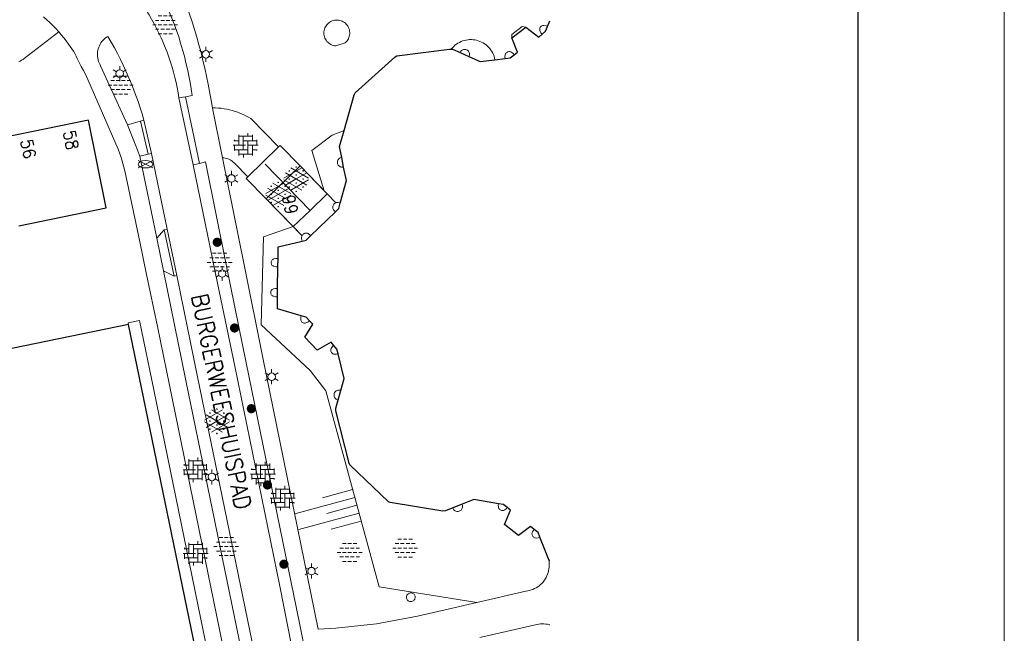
# Model space of a CAD drawing. Header units: metres. Extents: x 118574 to 118781, y 483563 to 483693.
# Tile 20 of 24: x 118744 to 118759, y 483664 to 483673. Entities that reach past the tile are written whole.
import ezdxf
from ezdxf.enums import TextEntityAlignment as Align

# ---------------------------------------------------------------- set-up
doc = ezdxf.new("R2010")
doc.units = ezdxf.units.M
doc.header["$MEASUREMENT"] = 0
doc.linetypes.add('DGN Style 2', pattern=[7.375726, 4.425436, -2.95029])
for name, color, linetype, lineweight in [('Baakschild', 7, 'Continuous', 0), ('Barrier', 7, 'Continuous', 0), ('Kader', 7, 'Continuous', 0), ('Klemmfix', 7, 'Continuous', 0), ('Level 17', 7, 'Continuous', 0), ('Level 19', 7, 'Continuous', 0), ('Level 21', 7, 'Continuous', 0), ('Level 22', 7, 'Continuous', 0), ('Level 23', 7, 'Continuous', 0), ('Level 50', 7, 'Continuous', 0), ('Oml_ voetganger', 7, 'Continuous', 0), ('Omleiding fiets', 7, 'Continuous', 0), ('Omleiding OV', 7, 'Continuous', 0), ('Werkterrein', 7, 'Continuous', 0)]:
    doc.layers.add(name, color=color, linetype=linetype, lineweight=lineweight)
doc.styles.add('Style-STANDARD', font='STANDARD.shx')

# ---------------------------------------------------------------- blocks, each defined once
blk = doc.blocks.new('ONVERH')
at = {"layer": 'Barrier', "color": 7, "linetype": 'Continuous', "lineweight": 0}
for p, q in [((-1.18, 0.54), (-0.75, 0.54)), ((-0.86, 1.08), (-0.42, 1.08)), ((-0.54, 0.54), (-0.1, 0.54)), ((-0.21, 1.08), (0.22, 1.08)), ((0.12, 0.54), (0.55, 0.54)), ((0.44, 1.08), (0.87, 1.08)), ((0.77, 0.54), (1.2, 0.54)), ((-1.5, -0.01), (-1.07, -0.01)), ((-1.18, -0.54), (-0.75, -0.54)), ((-1.18, -0.54), (-0.75, -0.54)), ((-0.86, -0.01), (-0.42, -0.01)), ((-0.86, -1.09), (-0.42, -1.09)), ((-0.54, -0.54), (-0.1, -0.54)), ((-0.21, -0.01), (0.22, -0.01)), ((-0.21, -1.09), (0.22, -1.09)), ((0.12, -0.54), (0.55, -0.54)), ((0.44, -0.01), (0.87, -0.01)), ((0.44, -1.09), (0.87, -1.09)), ((0.77, -0.54), (1.2, -0.54)), ((1.09, -0.01), (1.5, -0.01))]:
    blk.add_line(p, q, dxfattribs=at)
blk = doc.blocks.new('OVERH')
at = {"layer": 'Barrier', "color": 7, "linetype": 'Continuous', "lineweight": 0}
for p, q in [((-0.81, 0), (-0.81, 1.26)), ((0.27, 1.08), (0.27, 1.47)), ((0.82, 0.54), (0.82, 1.26)), ((-1.4, 0.54), (-0.81, 0.54)), ((-1.35, 0.54), (-1.35, 0.65)), ((-0.81, 1.08), (0.82, 1.08)), ((-0.27, -0.54), (-0.27, 1.08)), ((-0.27, 0.54), (1.35, 0.54)), ((0.27, -1.08), (0.27, 0.54)), ((1.35, 0), (1.35, 0.65)), ((-1.5, 0), (0, 0)), ((-1.35, -0.65), (-1.35, 0)), ((-1.35, -0.54), (0.27, -0.54)), ((-0.81, -1.26), (-0.81, -0.54)), ((-0.81, -1.08), (0.82, -1.08)), ((-0.26, -1.48), (-0.26, -1.08)), ((0.27, 0), (1.5, 0)), ((0.82, -1.26), (0.82, 0)), ((0.82, -0.54), (1.4, -0.54)), ((1.35, -0.65), (1.35, -0.54))]:
    blk.add_line(p, q, dxfattribs=at)
blk = doc.blocks.new('GVERH')
at = {"layer": 'Barrier', "color": 7, "linetype": 'Continuous', "lineweight": 0}
for p, q in [((-1.5, 0.1), (0.66, 1.35)), ((-0.66, 1.35), (1.5, 0.1)), ((-1.3, 0.75), (1.3, -0.75)), ((0, 0), (1.3, 0.75)), ((-1.5, -0.1), (0.66, -1.34)), ((-1.3, -0.75), (0, 0)), ((-0.66, -1.34), (1.5, -0.1))]:
    blk.add_line(p, q, dxfattribs=at)
for centre in [(0, 1.45), (-0.84, 0.97), (-0.84, 0), (0, 0.48), (0.83, 0), (0.84, 0.97), (-0.84, -0.97), (0, -0.48), (0.83, -0.97), (0, -1.49)]:
    blk.add_circle(centre, 0.035, dxfattribs=at)
blk = doc.blocks.new('TALUD_1')
at = {"layer": 'Klemmfix', "color": 7, "linetype": 'Continuous', "lineweight": 0}
for p, q in [((-0.713, -0.001), (-0.712, -0.713)), ((-0.357, -0.001), (-0.355, -1.425)), ((-0.001, -0.001), (0, -0.713)), ((0.356, 0), (0.357, -1.426)), ((0.712, -0.001), (0.713, -0.713))]:
    blk.add_line(p, q, dxfattribs=at)
blk = doc.blocks.new('BRPIJP_1')
at = {"layer": 'Omleiding fiets', "color": 7, "linetype": 'Continuous', "lineweight": 0}
for p, q in [((-0.9, -0.45), (0.89, 0.44)), ((-0.9, 0.44), (0.89, -0.45))]:
    blk.add_line(p, q, dxfattribs=at)
blk.add_ellipse((0, -0.01), major_axis=(0.89, 0), ratio=0.5, dxfattribs=at)
blk = doc.blocks.new('BOOM')
at = {"layer": 'Oml_ voetganger', "linetype": 'Continuous', "lineweight": 0}
h = blk.add_hatch(color=7, dxfattribs=at)
edge = h.paths.add_edge_path()
edge.add_arc((0, 0), 0.56, 0, 360)
blk = doc.blocks.new('LANTPL_1')
at = {"layer": 'Level 50', "color": 7, "linetype": 'Continuous', "lineweight": 13}
for p, q in [((-0.38, 0.22), (-0.78, 0.45)), ((0, 0.45), (0, 0.9)), ((0.78, 0.45), (0.39, 0.22)), ((-0.38, -0.22), (-0.78, -0.46)), ((0, -0.9), (0, -0.46)), ((0.78, -0.46), (0.39, -0.22))]:
    blk.add_line(p, q, dxfattribs=at)
blk.add_circle((0, 0), 0.45, dxfattribs=at)
blk = doc.blocks.new('BOOM_1')
at = {"layer": 'Oml_ voetganger', "linetype": 'Continuous', "lineweight": 0}
h = blk.add_hatch(color=7, dxfattribs=at)
edge = h.paths.add_edge_path()
edge.add_arc((0, 0), 0.56, 0, 360)
blk = doc.blocks.new('A1')
at = {"layer": 'Kader', "color": 7, "linetype": 'Continuous', "lineweight": 0, "flags": 128}
blk.add_lwpolyline([(-0.42, -0.297), (0.42, -0.297), (0.42, 0.297), (-0.42, 0.297), (-0.42, -0.297)], close=True, dxfattribs=at)
at = {"layer": 'Kader', "color": 7, "linetype": 'Continuous', "lineweight": 30, "flags": 128}
blk.add_lwpolyline([(-0.41, -0.287), (0.41, -0.287), (0.41, 0.287), (-0.41, 0.287), (-0.41, -0.287)], close=True, dxfattribs=at)

msp = doc.modelspace()

# ---------------------------------------------------------------- linework, layer by layer
at = {"layer": 'Kader', "color": 7, "linetype": 'Continuous', "lineweight": 30}
for p, q in [((118751.476, 483672.984), (118751.688, 483673.144)), ((118750.694, 483672.764), (118750.829, 483672.703)), ((118751.221, 483672.655), (118751.375, 483672.675)), ((118748.941, 483671.039), (118748.912, 483671.183)), ((118748.443, 483670.005), (118748.818, 483670.365)), ((118747.95, 483669.534), (118747.952, 483669.661)), ((118747.946, 483669.212), (118747.95, 483669.534)), ((118747.944, 483669.084), (118747.946, 483669.212)), ((118748.859, 483667.532), (118748.899, 483667.675)), ((118750.724, 483665.959), (118750.585, 483665.905)), ((118752.037, 483665.112), (118751.897, 483665.466)), ((118752.047, 483665.113), (118752.037, 483665.112))]:
    msp.add_line(p, q, dxfattribs=at)
at = {"layer": 'Kader', "color": 7, "linetype": 'Continuous', "lineweight": 30, "flags": 128}
for points in [[(118752.011, 483673.158), (118752.047, 483673.243)], [(118751.688, 483673.144), (118751.884, 483672.995), (118751.932, 483673.04)], [(118751.932, 483673.04), (118751.981, 483673.087), (118752.011, 483673.158)], [(118751.508, 483672.73), (118751.561, 483672.771), (118751.476, 483672.984)], [(118748.947, 483671.591), (118749.1, 483672.129), (118749.115, 483672.157), (118749.715, 483672.699), (118749.742, 483672.715), (118750.537, 483672.815), (118750.563, 483672.816)], [(118750.563, 483672.816), (118750.579, 483672.816), (118750.694, 483672.764)], [(118750.829, 483672.703), (118750.999, 483672.627), (118751.221, 483672.655)], [(118751.375, 483672.675), (118751.448, 483672.684), (118751.508, 483672.73)], [(118744.047, 483670.155), (118745.365, 483670.426), (118745.095, 483671.744), (118743.822, 483671.484), (118743.692, 483672.121), (118742.418, 483671.861), (118742.288, 483672.497), (118740.965, 483672.227)], [(118748.912, 483671.183), (118748.878, 483671.349), (118748.947, 483671.591)], [(118748.89, 483670.495), (118748.982, 483670.838), (118748.941, 483671.039)], [(118745.701, 483668.665), (118742.543, 483668.021), (118742.481, 483668.322), (118742.796, 483668.389), (118742.743, 483668.646), (118742.428, 483668.579), (118742.052, 483670.407), (118743.515, 483670.708)], [(118748.818, 483670.365), (118748.869, 483670.414), (118748.89, 483670.495)], [(118748.317, 483669.925), (118748.375, 483669.938), (118748.443, 483670.005)], [(118747.952, 483669.661), (118747.954, 483669.839), (118748.317, 483669.925)], [(118748.303, 483668.797), (118747.942, 483668.903), (118747.944, 483669.084)], [(118748.424, 483668.724), (118748.374, 483668.776), (118748.303, 483668.797)], [(118746.262, 483662.698), (118746.752, 483662.797), (118746.903, 483662.827), (118745.701, 483668.665)], [(118748.793, 483668.353), (118748.752, 483668.403), (118748.54, 483668.282), (118748.355, 483668.476), (118748.474, 483668.671), (118748.424, 483668.724)], [(118748.857, 483668.225), (118748.839, 483668.297), (118748.793, 483668.353)], [(118748.899, 483667.675), (118748.95, 483667.856), (118748.857, 483668.225)], [(118750.585, 483665.905), (118750.475, 483665.862), (118750.433, 483665.858), (118749.644, 483665.984), (118749.617, 483665.995), (118749.036, 483666.556), (118749.023, 483666.58), (118748.821, 483667.367), (118748.825, 483667.408), (118748.859, 483667.532)], [(118751.274, 483665.968), (118750.902, 483666.029), (118750.724, 483665.959)], [(118751.407, 483665.911), (118751.35, 483665.956), (118751.274, 483665.968)], [(118751.812, 483665.579), (118751.756, 483665.623), (118751.574, 483665.488), (118751.364, 483665.655), (118751.457, 483665.872), (118751.407, 483665.911)], [(118751.897, 483665.466), (118751.87, 483665.535), (118751.812, 483665.579)]]:
    msp.add_lwpolyline(points, dxfattribs=at)
at = {"layer": 'Level 17', "color": 7, "linetype": 'Continuous', "lineweight": 0}
for p, q in [((118746.56, 483672.098), (118746.459, 483672.081)), ((118746.671, 483671.073), (118746.459, 483672.081)), ((118746.56, 483672.098), (118746.769, 483671.094)), ((118745.88, 483671.73), (118745.684, 483671.675)), ((118745.932, 483671.745), (118745.88, 483671.73)), ((118745.993, 483671.232), (118745.88, 483671.73)), ((118745.932, 483671.745), (118746.045, 483671.245)), ((118747.961, 483671.341), (118747.496, 483670.891)), ((118745.871, 483671.201), (118745.993, 483671.232)), ((118745.871, 483671.201), (118746.125, 483669.969)), ((118745.993, 483671.232), (118746.045, 483671.245)), ((118746.045, 483671.245), (118746.281, 483670.104)), ((118746.671, 483671.073), (118746.769, 483671.094)), ((118748.646, 483670.682), (118748.285, 483671.055)), ((118747.774, 483670.559), (118748.181, 483670.142)), ((118748.693, 483670.634), (118748.646, 483670.682)), ((118748.821, 483670.501), (118748.693, 483670.634)), ((118746.125, 483669.969), (118746.236, 483670.095)), ((118746.236, 483670.095), (118746.281, 483670.104)), ((118746.236, 483670.095), (118746.388, 483669.395)), ((118746.281, 483670.104), (118746.425, 483669.403)), ((118748.181, 483670.142), (118748.314, 483670.005)), ((118746.125, 483669.969), (118746.226, 483669.477)), ((118746.388, 483669.395), (118746.226, 483669.477)), ((118746.425, 483669.403), (118746.388, 483669.395))]:
    msp.add_line(p, q, dxfattribs=at)
at = {"layer": 'Level 17', "color": 7, "linetype": 'Continuous', "lineweight": 0, "flags": 128}
for points in [[(118746.142, 483673.745), (118746.144, 483673.743), (118746.189, 483673.653), (118746.233, 483673.562), (118746.275, 483673.47), (118746.314, 483673.377), (118746.352, 483673.284), (118746.389, 483673.189), (118746.423, 483673.095), (118746.455, 483672.999), (118746.485, 483672.903), (118746.514, 483672.806), (118746.541, 483672.709), (118746.565, 483672.611), (118746.588, 483672.513), (118746.609, 483672.414), (118746.628, 483672.315), (118746.645, 483672.215), (118746.659, 483672.115), (118746.56, 483672.098)], [(118746.965, 483671.931), (118746.899, 483672.289), (118746.875, 483672.408), (118746.849, 483672.527), (118746.821, 483672.645), (118746.792, 483672.763), (118746.761, 483672.88), (118746.728, 483672.996), (118746.693, 483673.112), (118746.656, 483673.228), (118746.617, 483673.343), (118746.577, 483673.457), (118746.535, 483673.571), (118746.491, 483673.684), (118746.423, 483673.789)], [(118746.459, 483672.081), (118746.446, 483672.159), (118746.432, 483672.237), (118746.416, 483672.314), (118746.398, 483672.39), (118746.378, 483672.467), (118746.356, 483672.543), (118746.333, 483672.618), (118746.308, 483672.692), (118746.281, 483672.767), (118746.253, 483672.84), (118746.223, 483672.913), (118746.191, 483672.985), (118746.158, 483673.056), (118746.123, 483673.127), (118746.086, 483673.197), (118746.048, 483673.265), (118746.008, 483673.333), (118745.966, 483673.4), (118745.923, 483673.466), (118745.879, 483673.531), (118745.845, 483673.579)], [(118744.419, 483673.301), (118744.468, 483673.258), (118744.515, 483673.215), (118744.561, 483673.17), (118744.605, 483673.124), (118744.649, 483673.076)], [(118744.649, 483673.076), (118744.687, 483673.032), (118744.725, 483672.986), (118744.761, 483672.939), (118744.797, 483672.892), (118744.821, 483672.857), (118744.845, 483672.822), (118744.868, 483672.785), (118744.889, 483672.748), (118744.909, 483672.711), (118744.927, 483672.672), (118744.957, 483672.612), (118744.987, 483672.553), (118745.019, 483672.495), (118745.052, 483672.437), (118745.541, 483671.306), (118745.563, 483671.253), (118745.582, 483671.2), (118745.599, 483671.146), (118745.615, 483671.092), (118745.63, 483671.037), (118745.642, 483670.982), (118745.868, 483669.915), (118745.971, 483669.419), (118746.135, 483668.639), (118746.316, 483667.754), (118747.251, 483663.19)], [(118745.684, 483671.675), (118745.277, 483672.566), (118745.265, 483672.587), (118745.255, 483672.609), (118745.247, 483672.631), (118745.24, 483672.655), (118745.235, 483672.678), (118745.232, 483672.702), (118745.231, 483672.726), (118745.231, 483672.751), (118745.233, 483672.775), (118745.238, 483672.798), (118745.243, 483672.822), (118745.251, 483672.845), (118745.261, 483672.867), (118745.272, 483672.889), (118745.284, 483672.909), (118745.299, 483672.929), (118745.314, 483672.947), (118745.331, 483672.964), (118745.349, 483672.98), (118745.369, 483672.995), (118745.389, 483673.007), (118745.438, 483672.922), (118745.486, 483672.836), (118745.532, 483672.749), (118745.577, 483672.661), (118745.619, 483672.573), (118745.661, 483672.483), (118745.7, 483672.393), (118745.739, 483672.302), (118745.775, 483672.211), (118745.81, 483672.119), (118745.843, 483672.026), (118745.874, 483671.933), (118745.904, 483671.839), (118745.932, 483671.745)], [(118746.965, 483671.931), (118747.009, 483671.93), (118747.052, 483671.928), (118747.095, 483671.924), (118747.138, 483671.918), (118747.181, 483671.911), (118747.223, 483671.901), (118747.265, 483671.891), (118747.307, 483671.878), (118747.348, 483671.864), (118747.388, 483671.848), (118747.428, 483671.831), (118747.467, 483671.812), (118747.505, 483671.791), (118747.542, 483671.769), (118747.961, 483671.341)], [(118747.114, 483671.18), (118746.967, 483671.928), (118746.965, 483671.931)], [(118745.684, 483671.675), (118745.799, 483671.384), (118745.871, 483671.201)], [(118747.496, 483670.891), (118747.294, 483671.099), (118747.278, 483671.114), (118747.26, 483671.128), (118747.241, 483671.141), (118747.222, 483671.151), (118747.201, 483671.161), (118747.18, 483671.168), (118747.158, 483671.174), (118747.136, 483671.178), (118747.114, 483671.18)], [(118747.114, 483671.18), (118747.44, 483669.568), (118747.725, 483668.164), (118748.555, 483664.079)], [(118748.271, 483663.247), (118747.98, 483664.725), (118747.299, 483668.04), (118747.042, 483669.291), (118746.671, 483671.073)], [(118746.769, 483671.094), (118746.858, 483671.116), (118747.18, 483669.523), (118747.473, 483668.091), (118748.274, 483664.167), (118748.435, 483663.367)], [(118746.226, 483669.477), (118746.564, 483667.826), (118747.545, 483663.038), (118747.559, 483662.962), (118747.572, 483662.885), (118747.582, 483662.809), (118747.591, 483662.732), (118747.597, 483662.655), (118747.602, 483662.578), (118747.605, 483662.5), (118747.605, 483662.423), (118747.605, 483662.299), (118747.662, 483662.296), (118747.675, 483662.296), (118747.687, 483662.298), (118747.7, 483662.301), (118747.712, 483662.305), (118747.723, 483662.312), (118747.733, 483662.319), (118747.742, 483662.328), (118747.75, 483662.338), (118747.757, 483662.349), (118747.763, 483662.357)], [(118747.763, 483662.357), (118747.768, 483662.387), (118747.773, 483662.45), (118747.776, 483662.513), (118747.777, 483662.576), (118747.777, 483662.639), (118747.775, 483662.702), (118747.772, 483662.765), (118747.766, 483662.828), (118747.759, 483662.89), (118747.751, 483662.953), (118747.741, 483663.015), (118747.729, 483663.077), (118746.739, 483667.877), (118746.425, 483669.403)]]:
    msp.add_lwpolyline(points, dxfattribs=at)
at = {"layer": 'Level 19', "color": 7, "linetype": 'Continuous', "lineweight": 0, "flags": 128}
for points in [[(118748.824, 483672.864), (118748.805, 483672.866), (118748.786, 483672.87), (118748.767, 483672.876), (118748.749, 483672.884), (118748.733, 483672.894), (118748.717, 483672.905), (118748.702, 483672.918), (118748.689, 483672.932), (118748.677, 483672.948), (118748.667, 483672.965), (118748.658, 483672.982), (118748.652, 483673), (118748.647, 483673.019), (118748.644, 483673.039), (118748.643, 483673.058), (118748.644, 483673.077), (118748.647, 483673.097), (118748.651, 483673.115), (118748.658, 483673.134), (118748.667, 483673.151), (118748.677, 483673.168), (118748.689, 483673.183), (118748.702, 483673.198), (118748.716, 483673.211), (118748.732, 483673.222), (118748.749, 483673.232), (118748.767, 483673.24), (118748.785, 483673.246), (118748.804, 483673.25), (118748.824, 483673.253), (118748.843, 483673.253), (118748.863, 483673.251), (118748.882, 483673.248), (118748.901, 483673.243), (118748.919, 483673.236), (118748.936, 483673.227), (118748.952, 483673.216), (118748.967, 483673.204), (118748.981, 483673.19), (118748.994, 483673.175), (118749.005, 483673.159), (118749.014, 483673.142), (118749.021, 483673.124), (118749.027, 483673.105), (118749.031, 483673.086), (118749.033, 483673.067), (118749.033, 483673.047), (118749.03, 483673.028), (118749.026, 483673.009), (118749.021, 483672.99), (118749.013, 483672.972), (118749.003, 483672.955), (118748.992, 483672.939), (118748.98, 483672.924), (118748.966, 483672.911), (118748.824, 483672.864)], [(118744.046, 483672.625), (118744.068, 483672.635), (118744.089, 483672.647), (118744.11, 483672.661), (118744.129, 483672.675), (118744.649, 483673.076)], [(118750.563, 483672.816), (118750.58, 483672.836), (118750.599, 483672.855), (118750.618, 483672.873), (118750.639, 483672.889), (118750.662, 483672.904), (118750.685, 483672.917), (118750.709, 483672.929), (118750.734, 483672.938), (118750.759, 483672.946), (118750.785, 483672.952), (118750.811, 483672.956), (118750.838, 483672.959), (118750.865, 483672.959), (118750.891, 483672.957), (118750.918, 483672.954), (118750.944, 483672.948), (118750.969, 483672.941), (118750.994, 483672.932), (118751.019, 483672.921), (118751.042, 483672.909), (118751.065, 483672.895), (118751.086, 483672.879), (118751.107, 483672.861), (118751.125, 483672.843), (118751.143, 483672.823), (118751.159, 483672.801), (118751.174, 483672.779), (118751.187, 483672.756), (118751.198, 483672.732), (118751.207, 483672.707), (118751.215, 483672.681), (118751.221, 483672.655)], [(118750.947, 483664.479), (118749.474, 483664.716), (118748.672, 483667.67), (118748.436, 483667.976)], [(118752.037, 483665.112), (118752.037, 483665.039), (118752.037, 483665.012), (118752.034, 483664.985), (118752.029, 483664.958), (118752.023, 483664.931), (118752.014, 483664.906), (118752.004, 483664.88), (118751.992, 483664.856), (118751.979, 483664.832), (118751.963, 483664.81), (118751.947, 483664.788), (118751.928, 483664.768), (118751.909, 483664.749), (118751.888, 483664.732), (118751.866, 483664.716), (118751.842, 483664.701), (118751.818, 483664.689), (118751.793, 483664.678), (118751.768, 483664.669), (118751.741, 483664.661), (118751.715, 483664.656), (118751.688, 483664.652), (118750.947, 483664.479)], [(118748.555, 483664.079), (118748.821, 483664.092), (118749.437, 483664.16), (118750.051, 483664.272), (118750.534, 483664.383), (118750.947, 483664.479)], [(118750.995, 483663.953), (118751.854, 483664.15), (118751.88, 483664.155), (118751.906, 483664.158), (118751.933, 483664.159), (118751.959, 483664.159), (118751.985, 483664.156), (118752.012, 483664.152), (118752.037, 483664.146), (118752.047, 483664.143)]]:
    msp.add_lwpolyline(points, dxfattribs=at)
at = {"layer": 'Level 21', "color": 7, "linetype": 'Continuous', "lineweight": 0, "flags": 128}
for points in [[(118751.688, 483673.144), (118751.632, 483673.157), (118751.476, 483673.037), (118751.476, 483672.984)], [(118752.011, 483673.158), (118751.99, 483673.167), (118751.957, 483673.171), (118751.946, 483673.171), (118751.936, 483673.17), (118751.927, 483673.166), (118751.918, 483673.161), (118751.91, 483673.154), (118751.904, 483673.146), (118751.899, 483673.137), (118751.896, 483673.127), (118751.895, 483673.117), (118751.895, 483673.107), (118751.898, 483673.097), (118751.91, 483673.063), (118751.932, 483673.04)], [(118750.829, 483672.703), (118750.833, 483672.715), (118750.837, 483672.726), (118750.838, 483672.739), (118750.837, 483672.751), (118750.834, 483672.762), (118750.829, 483672.773), (118750.822, 483672.784), (118750.814, 483672.793), (118750.805, 483672.8), (118750.794, 483672.806), (118750.783, 483672.81), (118750.771, 483672.812), (118750.758, 483672.812), (118750.746, 483672.811), (118750.735, 483672.807), (118750.724, 483672.801), (118750.715, 483672.794), (118750.706, 483672.785), (118750.699, 483672.775), (118750.694, 483672.764)], [(118751.508, 483672.73), (118751.494, 483672.749), (118751.468, 483672.768), (118751.458, 483672.773), (118751.448, 483672.776), (118751.438, 483672.778), (118751.428, 483672.777), (118751.417, 483672.775), (118751.408, 483672.771), (118751.399, 483672.766), (118751.391, 483672.759), (118751.384, 483672.751), (118751.379, 483672.742), (118751.376, 483672.732), (118751.371, 483672.7), (118751.375, 483672.675)], [(118748.912, 483671.183), (118748.9, 483671.181), (118748.889, 483671.177), (118748.878, 483671.171), (118748.869, 483671.163), (118748.861, 483671.154), (118748.854, 483671.144), (118748.85, 483671.133), (118748.847, 483671.121), (118748.846, 483671.109), (118748.847, 483671.097), (118748.85, 483671.086), (118748.854, 483671.076), (118748.86, 483671.066), (118748.867, 483671.057), (118748.876, 483671.05), (118748.886, 483671.044), (118748.896, 483671.04), (118748.907, 483671.037), (118748.919, 483671.036), (118748.93, 483671.037), (118748.941, 483671.039)], [(118748.818, 483670.365), (118748.79, 483670.395), (118748.784, 483670.405), (118748.779, 483670.415), (118748.777, 483670.427), (118748.776, 483670.438), (118748.778, 483670.45), (118748.781, 483670.461), (118748.786, 483670.472), (118748.793, 483670.481), (118748.801, 483670.489), (118748.811, 483670.496), (118748.821, 483670.501)], [(118748.821, 483670.501), (118748.83, 483670.503), (118748.84, 483670.505), (118748.849, 483670.505), (118748.858, 483670.503), (118748.89, 483670.495)], [(118748.317, 483669.925), (118748.308, 483669.964), (118748.307, 483669.975), (118748.308, 483669.985), (118748.31, 483669.995), (118748.314, 483670.005)], [(118748.314, 483670.005), (118748.319, 483670.014), (118748.326, 483670.023), (118748.335, 483670.03), (118748.344, 483670.036), (118748.354, 483670.041), (118748.365, 483670.043), (118748.376, 483670.044), (118748.387, 483670.043), (118748.398, 483670.041), (118748.408, 483670.036), (118748.417, 483670.03), (118748.426, 483670.023), (118748.443, 483670.005)], [(118747.952, 483669.661), (118747.921, 483669.662), (118747.89, 483669.656), (118747.88, 483669.652), (118747.872, 483669.646), (118747.864, 483669.639), (118747.858, 483669.631), (118747.853, 483669.622), (118747.85, 483669.612), (118747.849, 483669.602), (118747.849, 483669.592), (118747.852, 483669.582), (118747.856, 483669.572), (118747.861, 483669.563), (118747.869, 483669.556), (118747.877, 483669.55), (118747.886, 483669.546), (118747.92, 483669.535), (118747.95, 483669.534)], [(118747.946, 483669.212), (118747.915, 483669.212), (118747.882, 483669.203), (118747.872, 483669.199), (118747.864, 483669.194), (118747.856, 483669.187), (118747.85, 483669.178), (118747.846, 483669.169), (118747.843, 483669.159), (118747.842, 483669.149), (118747.843, 483669.139), (118747.845, 483669.129), (118747.85, 483669.12), (118747.856, 483669.111), (118747.863, 483669.104), (118747.872, 483669.098), (118747.881, 483669.094), (118747.912, 483669.085), (118747.944, 483669.084)], [(118748.303, 483668.797), (118748.296, 483668.775), (118748.297, 483668.743), (118748.298, 483668.732), (118748.301, 483668.722), (118748.306, 483668.713), (118748.313, 483668.705), (118748.321, 483668.698), (118748.33, 483668.693), (118748.34, 483668.689), (118748.351, 483668.688), (118748.361, 483668.688), (118748.371, 483668.691), (118748.381, 483668.695), (118748.409, 483668.71), (118748.424, 483668.724)], [(118748.793, 483668.353), (118748.771, 483668.335), (118748.754, 483668.307), (118748.75, 483668.297), (118748.748, 483668.287), (118748.747, 483668.277), (118748.749, 483668.266), (118748.752, 483668.257), (118748.757, 483668.247), (118748.763, 483668.239), (118748.771, 483668.232), (118748.78, 483668.227), (118748.79, 483668.223), (118748.8, 483668.221), (118748.835, 483668.219), (118748.857, 483668.225)], [(118748.899, 483667.675), (118748.888, 483667.679), (118748.876, 483667.68), (118748.864, 483667.68), (118748.852, 483667.678), (118748.841, 483667.674), (118748.83, 483667.669), (118748.821, 483667.661), (118748.812, 483667.653), (118748.805, 483667.643), (118748.8, 483667.632), (118748.797, 483667.62), (118748.796, 483667.608), (118748.796, 483667.596), (118748.799, 483667.584), (118748.803, 483667.573), (118748.809, 483667.563), (118748.817, 483667.553), (118748.826, 483667.545), (118748.837, 483667.539), (118748.848, 483667.535), (118748.859, 483667.532)], [(118750.585, 483665.905), (118750.589, 483665.894), (118750.595, 483665.884), (118750.603, 483665.874), (118750.611, 483665.867), (118750.621, 483665.86), (118750.632, 483665.855), (118750.644, 483665.852), (118750.655, 483665.851), (118750.667, 483665.852), (118750.679, 483665.855), (118750.69, 483665.859), (118750.7, 483665.865), (118750.709, 483665.872), (118750.717, 483665.881), (118750.723, 483665.891), (118750.728, 483665.902), (118750.731, 483665.914), (118750.732, 483665.925), (118750.731, 483665.937), (118750.73, 483665.943), (118750.724, 483665.959)], [(118751.274, 483665.968), (118751.271, 483665.945), (118751.272, 483665.918), (118751.274, 483665.908), (118751.278, 483665.898), (118751.283, 483665.889), (118751.29, 483665.881), (118751.298, 483665.874), (118751.307, 483665.869), (118751.317, 483665.866), (118751.327, 483665.864), (118751.338, 483665.864), (118751.348, 483665.866), (118751.358, 483665.869), (118751.367, 483665.875), (118751.391, 483665.891), (118751.407, 483665.911)], [(118751.812, 483665.579), (118751.793, 483665.556), (118751.781, 483665.536), (118751.779, 483665.525), (118751.778, 483665.515), (118751.779, 483665.504), (118751.782, 483665.493), (118751.786, 483665.483), (118751.792, 483665.475), (118751.8, 483665.467), (118751.808, 483665.46), (118751.818, 483665.455), (118751.828, 483665.452), (118751.839, 483665.451), (118751.87, 483665.455), (118751.897, 483665.466)], [(118749.956, 483664.494), (118749.945, 483664.494), (118749.934, 483664.496), (118749.923, 483664.501), (118749.914, 483664.506), (118749.905, 483664.514), (118749.898, 483664.523), (118749.893, 483664.533), (118749.889, 483664.543), (118749.887, 483664.555), (118749.887, 483664.566), (118749.89, 483664.577), (118749.894, 483664.588), (118749.899, 483664.597), (118749.907, 483664.606), (118749.916, 483664.613), (118749.925, 483664.619), (118749.936, 483664.623), (118749.947, 483664.625), (118749.963, 483664.624), (118749.973, 483664.621), (118749.984, 483664.617), (118749.993, 483664.611), (118750.002, 483664.603), (118750.008, 483664.594), (118750.014, 483664.584), (118750.017, 483664.573), (118750.018, 483664.562), (118750.018, 483664.55), (118750.015, 483664.539), (118750.011, 483664.529), (118750.005, 483664.519), (118749.997, 483664.511), (118749.988, 483664.504), (118749.978, 483664.499), (118749.967, 483664.495), (118749.956, 483664.494)]]:
    msp.add_lwpolyline(points, dxfattribs=at)
at = {"layer": 'Level 22', "color": 7, "linetype": 'Continuous', "lineweight": 0}
for p, q in [((118748.434, 483670.384), (118747.76, 483671.082)), ((118748.693, 483670.634), (118748.434, 483670.384)), ((118748.434, 483670.384), (118748.181, 483670.142))]:
    msp.add_line(p, q, dxfattribs=at)
at = {"layer": 'Level 22', "color": 7, "linetype": 'Continuous', "lineweight": 0, "flags": 128}
for points in [[(118747.961, 483671.341), (118747.983, 483671.366), (118748.285, 483671.055)], [(118747.774, 483670.559), (118747.474, 483670.867), (118747.496, 483670.891)], [(118747.077, 483662.833), (118746.081, 483667.685), (118745.867, 483668.726), (118745.695, 483668.691), (118745.701, 483668.665)]]:
    msp.add_lwpolyline(points, dxfattribs=at)
at = {"layer": 'Level 23', "color": 7, "linetype": 'Continuous', "lineweight": 0, "flags": 128}
for points in [[(118748.646, 483670.682), (118748.459, 483671.287), (118748.766, 483671.517), (118748.947, 483671.591)], [(118748.436, 483667.976), (118747.697, 483668.662), (118747.733, 483669.988), (118748.181, 483670.142)]]:
    msp.add_lwpolyline(points, dxfattribs=at)
at = {"layer": 'Werkterrein', "color": 7, "linetype": 'DGN Style 2', "lineweight": 0, "flags": 128}
msp.add_lwpolyline([(118748.821, 483670.501), (118748.285, 483671.055), (118747.774, 483670.559), (118748.314, 483670.005)], dxfattribs=at)

# ---------------------------------------------------------------- block references
at = {"layer": 'Barrier', "color": 7, "linetype": 'Continuous', "lineweight": 0, "xscale": 0.1250023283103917, "yscale": 0.1250023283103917, "zscale": 0.1250023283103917}
for name, p in [('ONVERH', (118746.252, 483673.181)), ('ONVERH', (118745.581, 483672.275)), ('OVERH', (118747.463, 483671.368)), ('GVERH', (118748.226, 483670.859)), ('GVERH', (118747.955, 483670.628)), ('ONVERH', (118747.072, 483669.605)), ('GVERH', (118747.031, 483667.212)), ('OVERH', (118746.708, 483666.48)), ('OVERH', (118747.724, 483666.415)), ('OVERH', (118748.022, 483666.052)), ('OVERH', (118746.711, 483665.22)), ('ONVERH', (118747.171, 483665.323)), ('ONVERH', (118749.031, 483665.233)), ('ONVERH', (118749.867, 483665.3))]:
    msp.add_blockref(name, p, dxfattribs=at)
at = {"layer": 'Kader', "color": 7, "linetype": 'Continuous', "lineweight": 0, "xscale": 220, "yscale": 220, "zscale": 220}
msp.add_blockref('A1', (118666.495, 483627.865), dxfattribs=at)
at = {"layer": 'Klemmfix', "color": 7, "linetype": 'Continuous', "lineweight": 0, "xscale": 0.3462504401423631, "yscale": 0.6579671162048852, "zscale": 0.3462504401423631, "rotation": 285.1892261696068}
msp.add_blockref('TALUD_1', (118749.141, 483665.944), dxfattribs=at)
at = {"layer": 'Level 50', "color": 7, "linetype": 'Continuous', "lineweight": 13, "xscale": 0.1250023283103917, "yscale": 0.1250023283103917, "zscale": 0.1250023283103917}
for p in [(118746.865, 483672.737), (118745.567, 483672.446), (118747.25, 483670.868), (118747.111, 483669.436), (118747.856, 483667.881), (118746.956, 483666.371), (118748.456, 483664.953)]:
    msp.add_blockref('LANTPL_1', p, dxfattribs=at)
at = {"layer": 'Oml_ voetganger', "color": 7, "linetype": 'Continuous', "lineweight": 0, "xscale": 0.1250023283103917, "yscale": 0.1250023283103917, "zscale": 0.1250023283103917}
for name, p in [('BOOM', (118747.036, 483669.906)), ('BOOM_1', (118747.297, 483668.615)), ('BOOM_1', (118747.55, 483667.399)), ('BOOM_1', (118747.793, 483666.25)), ('BOOM_1', (118748.041, 483665.057))]:
    msp.add_blockref(name, p, dxfattribs=at)
at = {"layer": 'Omleiding fiets', "color": 7, "linetype": 'Continuous', "lineweight": 0, "xscale": 0.1250023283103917, "yscale": 0.1250023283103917, "zscale": 0.1250023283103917}
msp.add_blockref('BRPIJP_1', (118745.955, 483671.082), dxfattribs=at)

# ---------------------------------------------------------------- texts
at = {"layer": 'Baakschild', "color": 7, "linetype": 'Continuous', "lineweight": 0, "style": 'Style-STANDARD'}
for s, p in [('58', (118744.803, 483671.589)), ('56', (118744.16, 483671.457)), ('99', (118748.105, 483670.617))]:
    msp.add_text(s, height=0.1875, rotation=281.65, dxfattribs=at).set_placement(p, align=Align.MIDDLE_LEFT)
at = {"layer": 'Omleiding OV', "color": 7, "linetype": 'Continuous', "lineweight": 0, "style": 'Style-STANDARD'}
msp.add_text('BURGERWEESHUISPAD', height=0.25, rotation=281.63, dxfattribs=at).set_placement((118747.099, 483667.508), align=Align.MIDDLE_CENTER)

doc.saveas('drawing.dxf')
